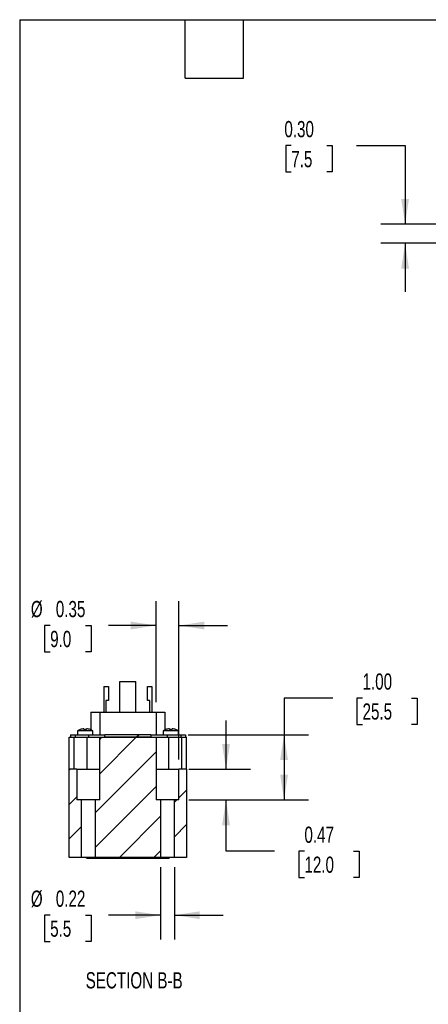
# Model space of a CAD drawing. Header units: inches. Extents: x 0.7 to 32.2, y 0.7 to 24.8.
# Tile 2 of 18: x 0.7 to 7, y 9.6 to 24.8. Entities that reach past the tile are written whole.
import ezdxf

# ---------------------------------------------------------------- set-up
doc = ezdxf.new("R2010")
doc.units = ezdxf.units.IN
doc.header["$LTSCALE"] = 3
doc.header["$MEASUREMENT"] = 0
doc.linetypes.add('SLD-Solid', pattern=[0])
doc.layers.add('DIMENSIONS', color=140, linetype='SLD-Solid', lineweight=25)
doc.layers.add('TEXT', color=140, linetype='SLD-Solid', lineweight=25)
doc.layers.add('HATCH', color=6, linetype='SLD-Solid')
doc.styles.add('SLDTEXTSTYLE0', font='TXT', dxfattribs={"width": 0.7})
doc.dimstyles.new('SLDDIMSTYLE3', dxfattribs={"dimtxt": 0.254883, "dimasz": 0.39, "dimexe": 0, "dimexo": 0.0625, "dimgap": 0.063721, "dimtad": 0, "dimtih": 1, "dimtoh": 1, "dimrnd": 1e-09, "dimzin": 4, "dimdsep": 46, "dimtxsty": 'SLDTEXTSTYLE0', "dimsah": 1, "dimcen": 0.09, "dimadec": 0, "dimazin": 1, "dimtfac": 1, "dimtofl": 0, "dimtmove": 0, "dimatfit": 3, "dimfxl": 0, "dimfrac": 2, "dimtolj": 1, "dimtzin": 12, "dimarcsym": 0})
doc.dimstyles.new('SLDDIMSTYLE4', dxfattribs={"dimtxt": 0.254883, "dimasz": 0.39, "dimexe": 0, "dimexo": 0.0625, "dimgap": 0.063721, "dimtad": 0, "dimtih": 1, "dimtoh": 1, "dimrnd": 1e-09, "dimzin": 0, "dimdsep": 46, "dimtxsty": 'SLDTEXTSTYLE0', "dimsah": 1, "dimcen": 0.09, "dimadec": 0, "dimazin": 0, "dimtfac": 1, "dimtmove": 0, "dimatfit": 0, "dimfxl": 0, "dimfrac": 2, "dimtolj": 1, "dimtzin": 12, "dimarcsym": 0})
doc.dimstyles.new('SLDDIMSTYLE5', dxfattribs={"dimtxt": 0.254883, "dimasz": 0.39, "dimexe": 0, "dimexo": 0.0625, "dimgap": 0.063721, "dimtad": 0, "dimtih": 1, "dimtoh": 1, "dimrnd": 1e-09, "dimdsep": 46, "dimtxsty": 'SLDTEXTSTYLE0', "dimsah": 1, "dimcen": 0.09, "dimadec": 0, "dimazin": 2, "dimtfac": 1, "dimtmove": 0, "dimatfit": 0, "dimfxl": 0, "dimfrac": 2, "dimtolj": 1, "dimtzin": 12, "dimarcsym": 0})

# ---------------------------------------------------------------- blocks, each defined once
blk = doc.blocks.new('_D_10')
at = {"layer": 'DIMENSIONS'}
for p, q in [((4.937, 22.809), (4.852, 22.809)), ((4.852, 22.809), (4.852, 22.404)), ((5.483, 22.809), (5.568, 22.809)), ((5.568, 22.809), (5.568, 22.404)), ((5.942, 22.809), (6.692, 22.809)), ((6.692, 22.809), (6.692, 21.597)), ((4.852, 22.404), (4.937, 22.404)), ((5.568, 22.404), (5.483, 22.404)), ((10.66, 21.597), (6.317, 21.597)), ((11.101, 21.302), (6.317, 21.302)), ((6.692, 21.302), (6.692, 20.552))]:
    blk.add_line(p, q, dxfattribs=at)
for points in [[(6.692, 21.597), (6.752, 21.987), (6.632, 21.987)], [(6.692, 21.302), (6.632, 20.912), (6.752, 20.912)]]:
    blk.add_solid(points, dxfattribs=at)
at = {"layer": 'DIMENSIONS', "char_height": 0.25, "attachment_point": 1, "style": 'SLDTEXTSTYLE0'}
for s, insert in [('0.30', (4.831, 23.188)), ('7.5', (4.937, 22.726))]:
    blk.add_mtext(s, dxfattribs=dict(at, insert=insert))
blk = doc.blocks.new('_D_13')
at = {"layer": 'DIMENSIONS'}
for p, q in [((3.931, 13.193), (3.931, 13.943)), ((3.356, 13.193), (4.306, 13.193)), ((3.356, 12.72), (4.306, 12.72)), ((3.931, 11.929), (3.931, 12.72)), ((4.681, 11.929), (3.931, 11.929)), ((5.14, 11.929), (5.055, 11.929)), ((5.055, 11.929), (5.055, 11.524)), ((5.898, 11.929), (5.983, 11.929)), ((5.983, 11.929), (5.983, 11.524)), ((5.055, 11.524), (5.14, 11.524)), ((5.983, 11.524), (5.898, 11.524))]:
    blk.add_line(p, q, dxfattribs=at)
for points in [[(3.931, 13.193), (3.991, 13.583), (3.871, 13.583)], [(3.931, 12.72), (3.871, 12.33), (3.991, 12.33)]]:
    blk.add_solid(points, dxfattribs=at)
at = {"layer": 'DIMENSIONS', "char_height": 0.25, "attachment_point": 1, "style": 'SLDTEXTSTYLE0'}
for s, insert in [('0.47', (5.14, 12.308)), ('12.0', (5.14, 11.846))]:
    blk.add_mtext(s, dxfattribs=dict(at, insert=insert))
blk = doc.blocks.new('_D_14')
at = {"layer": 'DIMENSIONS'}
for p, q in [((5.576, 14.29), (4.826, 14.29)), ((4.826, 14.29), (4.826, 13.724)), ((6.036, 14.29), (5.95, 14.29)), ((5.95, 14.29), (5.95, 13.885)), ((6.793, 14.29), (6.879, 14.29)), ((6.879, 14.29), (6.879, 13.885)), ((5.95, 13.885), (6.036, 13.885)), ((6.879, 13.885), (6.793, 13.885)), ((3.349, 13.724), (5.201, 13.724)), ((4.826, 13.724), (4.826, 12.72)), ((3.385, 12.72), (5.201, 12.72))]:
    blk.add_line(p, q, dxfattribs=at)
for points in [[(4.826, 13.724), (4.766, 13.334), (4.886, 13.334)], [(4.826, 12.72), (4.886, 13.11), (4.766, 13.11)]]:
    blk.add_solid(points, dxfattribs=at)
at = {"layer": 'DIMENSIONS', "char_height": 0.25, "attachment_point": 1, "style": 'SLDTEXTSTYLE0'}
for s, insert in [('1.00', (6.036, 14.67)), ('25.5', (6.036, 14.208))]:
    blk.add_mtext(s, dxfattribs=dict(at, insert=insert))
blk = doc.blocks.new('_D_15')
at = {"layer": 'DIMENSIONS'}
for p, q in [((2.921, 11.684), (2.921, 10.567)), ((3.137, 11.684), (3.137, 10.567)), ((1.22, 10.942), (1.135, 10.942)), ((1.135, 10.942), (1.135, 10.537)), ((1.766, 10.942), (1.851, 10.942)), ((1.851, 10.942), (1.851, 10.537)), ((2.921, 10.942), (2.121, 10.942)), ((3.137, 10.942), (3.887, 10.942)), ((1.135, 10.537), (1.22, 10.537)), ((1.851, 10.537), (1.766, 10.537))]:
    blk.add_line(p, q, dxfattribs=at)
for points in [[(2.921, 10.942), (2.531, 11.002), (2.531, 10.882)], [(3.137, 10.942), (3.527, 10.882), (3.527, 11.002)]]:
    blk.add_solid(points, dxfattribs=at)
at = {"layer": 'DIMENSIONS', "char_height": 0.25, "attachment_point": 1, "style": 'SLDTEXTSTYLE0'}
for s, insert in [('%%c', (0.922, 11.322)), ('0.22', (1.307, 11.322)), ('5.5', (1.22, 10.86))]:
    blk.add_mtext(s, dxfattribs=dict(at, insert=insert))
blk = doc.blocks.new('_D_16')
at = {"layer": 'DIMENSIONS'}
for p, q in [((2.852, 14.225), (2.852, 15.784)), ((3.206, 13.343), (3.206, 15.784)), ((1.22, 15.409), (1.135, 15.409)), ((1.135, 15.409), (1.135, 15.004)), ((1.766, 15.409), (1.851, 15.409)), ((1.851, 15.409), (1.851, 15.004)), ((2.852, 15.409), (2.121, 15.409)), ((3.206, 15.409), (3.956, 15.409)), ((1.135, 15.004), (1.22, 15.004)), ((1.851, 15.004), (1.766, 15.004))]:
    blk.add_line(p, q, dxfattribs=at)
for points in [[(2.852, 15.409), (2.462, 15.469), (2.462, 15.349)], [(3.206, 15.409), (3.596, 15.349), (3.596, 15.469)]]:
    blk.add_solid(points, dxfattribs=at)
at = {"layer": 'DIMENSIONS', "char_height": 0.25, "attachment_point": 1, "style": 'SLDTEXTSTYLE0'}
for s, insert in [('%%c', (0.922, 15.788)), ('0.35', (1.307, 15.788)), ('9.0', (1.22, 15.326))]:
    blk.add_mtext(s, dxfattribs=dict(at, insert=insert))

msp = doc.modelspace()

# ---------------------------------------------------------------- hatches: boundary and pattern name
at = {"layer": 'HATCH'}
h = msp.add_hatch(dxfattribs=at)
h.set_pattern_fill('ANSI31', color=256, scale=3, style=0)
h.paths.add_polyline_path([(2.852, 13.685), (1.985, 13.685), (1.985, 13.193), (1.985, 12.72), (1.917, 12.72), (1.917, 11.834), (2.921, 11.834), (2.921, 12.72), (2.852, 12.72), (2.852, 13.193)], flags=0)
h = msp.add_hatch(dxfattribs=at)
h.set_pattern_fill('ANSI31', color=256, scale=3, style=0)
h.paths.add_polyline_path([(2.064, 13.685), (2.773, 13.685), (2.773, 13.724), (2.064, 13.724)], flags=0)
h = msp.add_hatch(dxfattribs=at)
h.set_pattern_fill('ANSI31', color=256, scale=3, style=0)
h.paths.add_polyline_path([(1.7, 11.834), (1.7, 12.72), (1.631, 12.72), (1.631, 13.193), (1.513, 13.193), (1.513, 11.834)], flags=0)
h = msp.add_hatch(dxfattribs=at)
h.set_pattern_fill('ANSI31', color=256, scale=3, style=0)
h.paths.add_polyline_path([(3.206, 13.193), (3.206, 12.72), (3.137, 12.72), (3.137, 11.834), (3.324, 11.834), (3.324, 13.193)], flags=0)

# ---------------------------------------------------------------- linework, layer by layer
for p, q in [((2.048, 14.468), (2.048, 14.075)), ((2.048, 14.468), (2.119, 14.468)), ((2.119, 14.468), (2.119, 14.252)), ((2.295, 14.547), (2.543, 14.547)), ((2.295, 14.075), (2.295, 14.547)), ((2.543, 14.075), (2.543, 14.547)), ((2.718, 14.468), (2.789, 14.468)), ((2.718, 14.252), (2.718, 14.468)), ((2.789, 14.468), (2.789, 14.075)), ((2.119, 14.252), (2.08, 14.252)), ((2.08, 14.252), (2.08, 14.075)), ((2.757, 14.252), (2.718, 14.252)), ((2.757, 14.075), (2.757, 14.252)), ((1.848, 14.075), (1.985, 14.075)), ((1.848, 14.075), (1.848, 13.802)), ((1.985, 14.075), (2.852, 14.075)), ((1.985, 14.075), (1.985, 13.724)), ((2.852, 14.075), (2.989, 14.075)), ((2.852, 14.075), (2.852, 13.724)), ((2.989, 14.075), (2.989, 13.801)), ((1.741, 13.817), (1.741, 13.804)), ((1.781, 13.804), (1.781, 13.817)), ((3.06, 13.817), (3.06, 13.804)), ((3.1, 13.804), (3.1, 13.817)), ((1.513, 13.193), (1.513, 13.685)), ((1.513, 13.685), (1.588, 13.685)), ((1.533, 13.724), (1.533, 13.685)), ((1.533, 13.724), (1.605, 13.724)), ((1.588, 13.193), (1.588, 13.685)), ((1.588, 13.685), (1.79, 13.685)), ((1.605, 13.724), (1.605, 13.685)), ((1.605, 13.724), (1.812, 13.724)), ((1.642, 13.787), (1.642, 13.724)), ((1.761, 13.787), (1.642, 13.787)), ((1.682, 13.805), (1.682, 13.804)), ((1.88, 13.787), (1.761, 13.787)), ((1.79, 13.193), (1.79, 13.685)), ((1.79, 13.685), (1.985, 13.685)), ((1.812, 13.724), (1.812, 13.685)), ((1.812, 13.724), (2.064, 13.724)), ((1.84, 13.804), (1.84, 13.805)), ((1.88, 13.724), (1.88, 13.787)), ((1.985, 13.193), (1.985, 13.685)), ((1.985, 13.685), (2.852, 13.685)), ((2.064, 13.685), (2.064, 13.724)), ((2.773, 13.724), (2.064, 13.724)), ((2.773, 13.685), (2.064, 13.685)), ((2.773, 13.724), (2.773, 13.685)), ((2.773, 13.724), (3.025, 13.724)), ((2.852, 13.685), (2.852, 13.193)), ((2.852, 13.685), (3.047, 13.685)), ((2.961, 13.787), (2.961, 13.724)), ((3.08, 13.787), (2.961, 13.787)), ((3.001, 13.805), (3.001, 13.804)), ((3.025, 13.724), (3.025, 13.685)), ((3.025, 13.724), (3.232, 13.724)), ((3.047, 13.193), (3.047, 13.685)), ((3.047, 13.685), (3.249, 13.685)), ((3.199, 13.787), (3.08, 13.787)), ((3.159, 13.804), (3.159, 13.805)), ((3.199, 13.724), (3.199, 13.787)), ((3.232, 13.724), (3.232, 13.685)), ((3.232, 13.724), (3.304, 13.724)), ((3.249, 13.193), (3.249, 13.685)), ((3.249, 13.685), (3.324, 13.685)), ((3.304, 13.724), (3.304, 13.685)), ((3.324, 13.193), (3.324, 13.685)), ((1.513, 11.834), (1.513, 13.193)), ((1.631, 13.193), (1.513, 13.193)), ((1.631, 13.193), (1.631, 12.72)), ((1.631, 13.193), (1.985, 13.193)), ((1.985, 12.72), (1.985, 13.193)), ((2.852, 13.193), (2.852, 12.72)), ((2.852, 13.193), (3.206, 13.193)), ((3.206, 12.72), (3.206, 13.193)), ((3.324, 13.193), (3.206, 13.193)), ((3.324, 13.193), (3.324, 11.834)), ((1.7, 12.72), (1.631, 12.72)), ((1.7, 12.72), (1.7, 11.834)), ((1.917, 12.72), (1.7, 12.72)), ((1.917, 11.834), (1.917, 12.72)), ((1.985, 12.72), (1.917, 12.72)), ((2.921, 12.72), (2.852, 12.72)), ((2.921, 12.72), (2.921, 11.834)), ((3.137, 12.72), (2.921, 12.72)), ((3.137, 11.834), (3.137, 12.72)), ((3.206, 12.72), (3.137, 12.72)), ((1.7, 11.834), (1.513, 11.834)), ((1.917, 11.834), (1.7, 11.834)), ((1.79, 11.824), (2.2, 11.824)), ((2.921, 11.834), (1.917, 11.834)), ((2.2, 11.824), (2.637, 11.824)), ((2.637, 11.824), (3.047, 11.824)), ((3.137, 11.834), (2.921, 11.834)), ((3.324, 11.834), (3.137, 11.834))]:
    msp.add_line(p, q)
for centre, radius, start, end in [((1.761, 13.582), 0.236, 94.7768, 109.457), ((1.761, 13.582), 0.236, 70.543, 85.2232), ((3.08, 13.582), 0.236, 94.7768, 109.457), ((3.08, 13.582), 0.236, 70.543, 85.2232), ((1.761, 13.582), 0.237, 109.3872, 120), ((1.761, 13.582), 0.224, 84.9528, 95.0472), ((1.761, 13.582), 0.237, 60, 70.6128), ((3.08, 13.582), 0.237, 109.3872, 120), ((3.08, 13.582), 0.224, 84.9528, 95.0472), ((3.08, 13.582), 0.237, 60, 70.6128), ((1.79, 11.859), 0.035, 223.4159, 270), ((2.2, 11.859), 0.035, 223.4159, 270), ((2.637, 11.859), 0.035, 270, 316.5841), ((3.047, 11.859), 0.035, 270, 316.5841)]:
    msp.add_arc(centre, radius, start, end)
at = {"layer": 'TEXT'}
for p, q in [((0.75, 24.75), (32.25, 24.75)), ((0.75, 24.75), (0.75, 0.75)), ((3.3, 23.85), (3.3, 24.75)), ((4.2, 23.85), (4.2, 24.75)), ((3.3, 23.85), (4.2, 23.85))]:
    msp.add_line(p, q, dxfattribs=at)

# ---------------------------------------------------------------- texts
at = {"layer": 'TEXT', "insert": (2.515, 10.063), "char_height": 0.25, "attachment_point": 2, "style": 'SLDTEXTSTYLE0'}
msp.add_mtext('SECTION B-B', dxfattribs=at)

# ---------------------------------------------------------------- dimensions: what is measured, and where the dimension line sits
at = {"layer": 'DIMENSIONS'}
for base, p1, p2, dimstyle, picture, middle in [((6.6923, 21.597), (11.2514, 21.3017), (10.8104, 21.597), 'SLDDIMSTYLE4', '_D_10', (6.6923, 22.8091)), ((4.826, 12.72), (3.199, 13.724), (3.235, 12.72), 'SLDDIMSTYLE3', '_D_14', (4.826, 14.29)), ((3.931, 13.193), (3.206, 12.72), (3.206, 13.193), 'SLDDIMSTYLE5', '_D_13', (3.931, 11.929))]:
    dim = msp.add_linear_dim(base=base, p1=p1, p2=p2, angle=90, dimstyle=dimstyle, dxfattribs=at)
    dim.commit()
    dim.dimension.update_dxf_attribs({"geometry": picture, "text_midpoint": middle, "dimtype": 160})
dim = msp.add_linear_dim(base=(2.852, 15.409), p1=(3.206, 13.193), p2=(2.852, 14.075), angle=0, text='%%c<>', dimstyle='SLDDIMSTYLE5', dxfattribs=at)
dim.commit()
dim.dimension.update_dxf_attribs({"geometry": '_D_16', "text_midpoint": (1.493, 15.409), "dimtype": 160})
dim = msp.add_linear_dim(base=(3.137, 10.942), p1=(2.921, 11.834), p2=(3.137, 11.834), text='%%c<>', dimstyle='SLDDIMSTYLE5', dxfattribs=at)
dim.commit()
dim.dimension.update_dxf_attribs({"geometry": '_D_15', "text_midpoint": (1.493, 10.942), "dimtype": 160})

doc.saveas('drawing.dxf')
